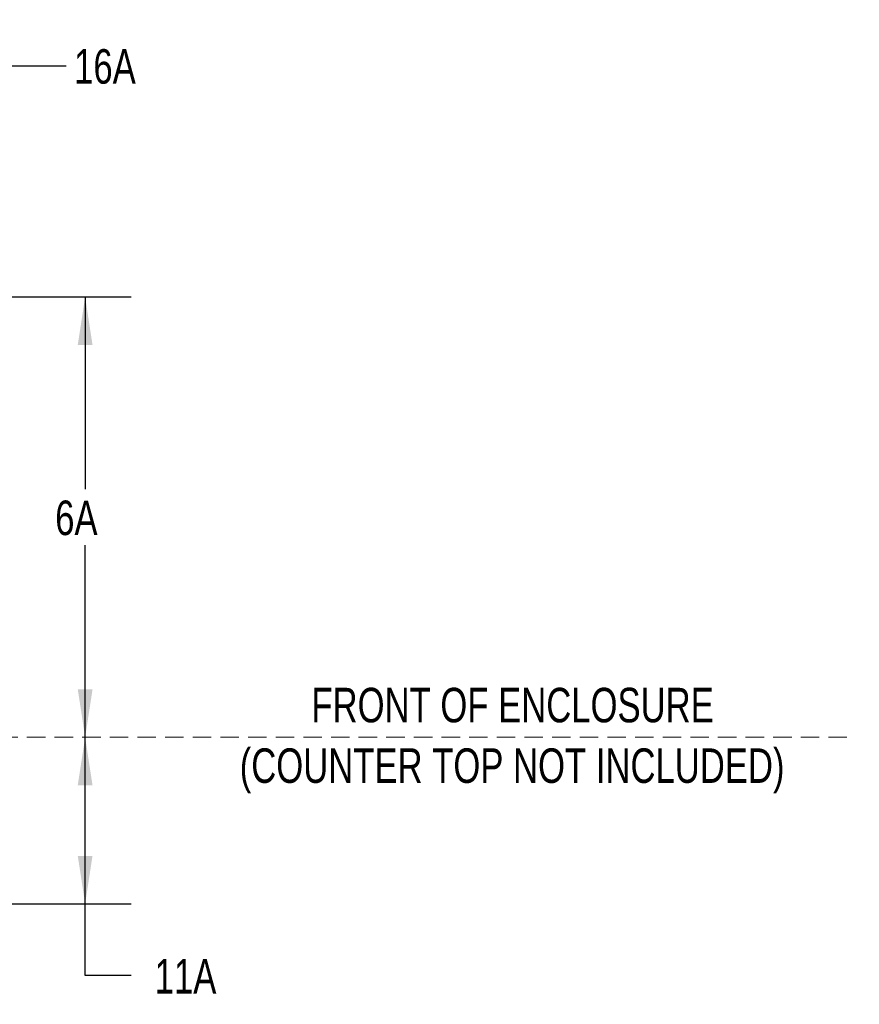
# Model space of a CAD drawing. Header units: inches. Extents: x 35 to 206, y 22 to 147.
# Tile 32 of 51: x 110 to 147, y 92 to 135. Entities that reach past the tile are written whole.
import ezdxf

# ---------------------------------------------------------------- set-up
doc = ezdxf.new("R2010")
doc.units = ezdxf.units.IN
doc.header["$LTSCALE"] = 16
doc.header["$MEASUREMENT"] = 0
doc.linetypes.add('HIDDEN', pattern=[0.075, 0.05, -0.025])
doc.layers.add('FORMAT', color=7, linetype='Continuous')
doc.styles.add('SLDTEXTSTYLE0', font='TXT', dxfattribs={"width": 0.75})
doc.dimstyles.new('SLDDIMSTYLE0', dxfattribs={"dimtxt": 1.5, "dimasz": 2.08, "dimexe": 0, "dimexo": 0.0625, "dimgap": 0.375, "dimtad": 0, "dimtih": 1, "dimtoh": 1, "dimdec": 0, "dimrnd": 1e-09, "dimzin": 12, "dimdsep": 46, "dimlunit": 5, "dimtxsty": 'SLDTEXTSTYLE0', "dimsah": 1, "dimcen": 0.09, "dimadec": 0, "dimazin": 3, "dimtfac": 1, "dimtdec": 0, "dimtmove": 0, "dimatfit": 0, "dimfxl": 1, "dimfrac": 2, "dimtolj": 1, "dimtzin": 12, "dimarcsym": 0})
doc.dimstyles.new('SLDDIMSTYLE1', dxfattribs={"dimtxt": 1.5, "dimasz": 2.08, "dimexe": 0, "dimexo": 0.0625, "dimgap": 0.375, "dimtad": 0, "dimtih": 1, "dimtoh": 1, "dimdec": 0, "dimrnd": 1e-09, "dimzin": 12, "dimdsep": 46, "dimlunit": 5, "dimtxsty": 'SLDTEXTSTYLE0', "dimsah": 1, "dimcen": 0.09, "dimadec": 0, "dimazin": 3, "dimtfac": 1, "dimtdec": 0, "dimtofl": 0, "dimtmove": 0, "dimatfit": 3, "dimfxl": 1, "dimfrac": 2, "dimtolj": 1, "dimtzin": 12, "dimarcsym": 0})

# ---------------------------------------------------------------- blocks, each defined once
blk = doc.blocks.new('_D_6')
at = {"layer": 'FORMAT'}
for p, q in [((113.313, 96.726), (113.313, 103.956)), ((100.077, 96.726), (115.313, 96.726)), ((113.313, 93.608), (113.313, 96.726)), ((115.313, 93.608), (113.313, 93.608))]:
    blk.add_line(p, q, dxfattribs=at)
for points in [[(113.313, 103.956), (112.993, 101.876), (113.633, 101.876)], [(113.313, 96.726), (113.633, 98.806), (112.993, 98.806)]]:
    blk.add_solid(points, dxfattribs=at)
at = {"layer": 'FORMAT', "insert": (116.333, 94.329), "char_height": 1.5, "attachment_point": 1, "style": 'SLDTEXTSTYLE0'}
blk.add_mtext('11A', dxfattribs=at)
blk = doc.blocks.new('_D_7')
at = {"layer": 'FORMAT'}
for p, q in [((99.475, 123.081), (115.313, 123.081)), ((113.313, 123.081), (113.313, 114.731)), ((113.313, 103.956), (113.313, 112.306))]:
    blk.add_line(p, q, dxfattribs=at)
for points in [[(113.313, 123.081), (112.993, 121.001), (113.633, 121.001)], [(113.313, 103.956), (113.633, 106.036), (112.993, 106.036)]]:
    blk.add_solid(points, dxfattribs=at)
at = {"layer": 'FORMAT', "insert": (112.013, 114.24), "char_height": 1.5, "attachment_point": 1, "style": 'SLDTEXTSTYLE0'}
blk.add_mtext('6A', dxfattribs=at)
blk = doc.blocks.new('_D_9')
at = {"layer": 'FORMAT'}
for p, q in [((100.425, 124.856), (100.425, 135.124)), ((104.877, 115.144), (104.877, 135.124)), ((100.425, 133.124), (96.425, 133.124)), ((104.877, 133.124), (112.495, 133.124))]:
    blk.add_line(p, q, dxfattribs=at)
for points in [[(100.425, 133.124), (98.345, 133.444), (98.345, 132.804)], [(104.877, 133.124), (106.957, 132.804), (106.957, 133.444)]]:
    blk.add_solid(points, dxfattribs=at)
at = {"layer": 'FORMAT', "insert": (112.835, 133.845), "char_height": 1.5, "attachment_point": 1, "style": 'SLDTEXTSTYLE0'}
blk.add_mtext('16A', dxfattribs=at)
blk = doc.blocks.new('SW_NOTE_0_4')
at = {"layer": 'FORMAT', "color": 0, "char_height": 1.5, "attachment_point": 2, "style": 'SLDTEXTSTYLE0'}
for s, insert in [('FRONT OF ENCLOSURE', (10.336, 1.934)), ('(COUNTER TOP NOT INCLUDED)', (10.315, -0.696))]:
    blk.add_mtext(s, dxfattribs=dict(at, insert=insert))

msp = doc.modelspace()

# ---------------------------------------------------------------- linework, layer by layer
at = {"layer": 'FORMAT', "linetype": 'HIDDEN', "lineweight": 18}
msp.add_line((146.388, 103.956), (42.236, 103.956), dxfattribs=at)

# ---------------------------------------------------------------- block references
at = {"layer": 'FORMAT'}
msp.add_blockref('SW_NOTE_0_4', (121.535, 104.173), dxfattribs=at)

# ---------------------------------------------------------------- dimensions: what is measured, and where the dimension line sits
dim = msp.add_linear_dim(base=(100.425, 133.124), p1=(104.877, 114.344), p2=(100.425, 124.056), text='16A', dimstyle='SLDDIMSTYLE0', dxfattribs=at)
dim.commit()
dim.dimension.update_dxf_attribs({"geometry": '_D_9', "text_midpoint": (114.695, 133.124), "dimtype": 160})
for base, p1, p2, text, picture, middle in [((113.313, 123.081), (146.388, 103.956), (98.675, 123.081), '6A', '_D_7', (113.313, 113.519)), ((113.313, 103.956), (99.277, 96.726), (146.388, 103.956), '11A', '_D_6', (113.313, 93.608))]:
    dim = msp.add_linear_dim(base=base, p1=p1, p2=p2, angle=90, text=text, dimstyle='SLDDIMSTYLE1', dxfattribs=at)
    dim.commit()
    dim.dimension.update_dxf_attribs({"geometry": picture, "text_midpoint": middle, "dimtype": 160})

doc.saveas('drawing.dxf')
